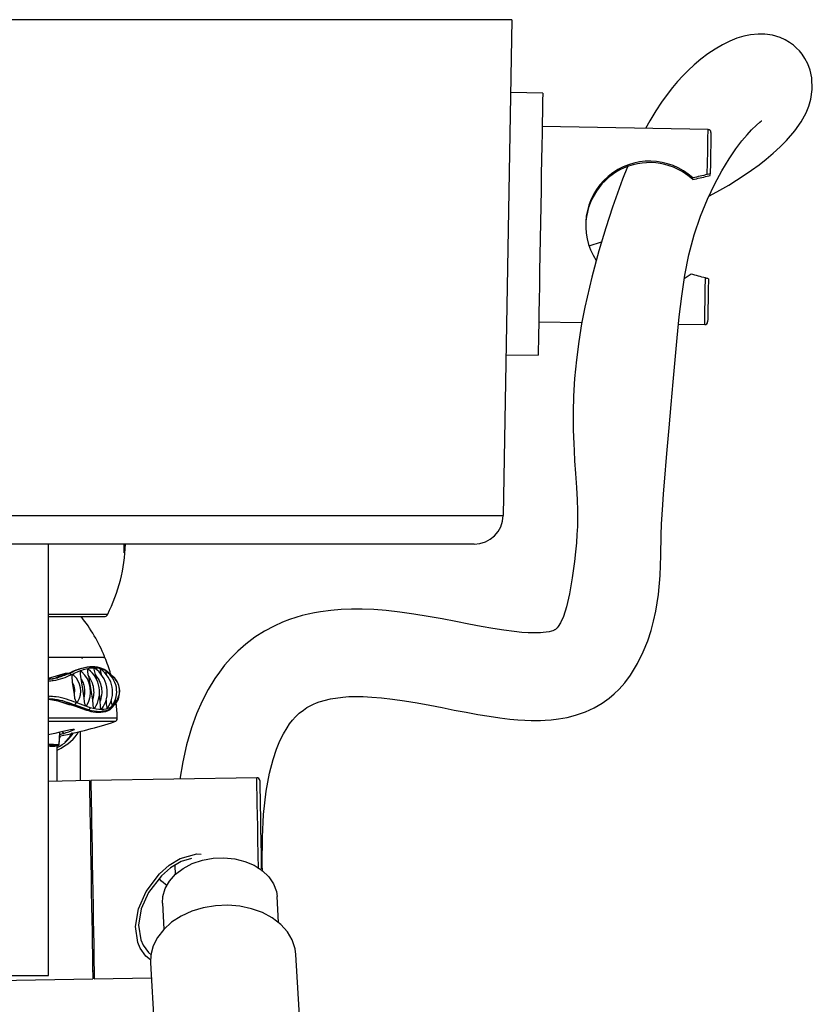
# Model space of a CAD drawing. Header units: millimetres. Extents: x 257.272 to 257.544, y 332.649 to 332.966.
import ezdxf

# ---------------------------------------------------------------- set-up
doc = ezdxf.new("R2010")
doc.units = ezdxf.units.MM
doc.layers.add('SANINDUSA', color=3, linetype='Continuous')

msp = doc.modelspace()

# ---------------------------------------------------------------- linework, layer by layer
at = {"layer": 'SANINDUSA', "linetype": 'Continuous'}
for p, q in [((257.4923384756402, 332.9662225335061), (257.2991965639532, 332.9662225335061)), ((257.4923384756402, 332.9662225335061), (257.4908532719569, 332.8811352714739)), ((257.4976194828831, 332.9536284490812), (257.4921203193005, 332.9537244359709)), ((257.5260147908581, 332.9473819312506), (257.4975191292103, 332.9478793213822)), ((257.5233901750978, 332.9387852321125), (257.523395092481, 332.939066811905)), ((257.5263771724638, 332.939493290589), (257.5263817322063, 332.9397546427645)), ((257.505618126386, 332.927404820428), (257.5077252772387, 332.9281179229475)), ((257.5231071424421, 332.9225700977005), (257.5219298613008, 332.9217486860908)), ((257.4969344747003, 332.9143844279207), (257.504341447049, 332.9142551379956)), ((257.5209405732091, 332.9139653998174), (257.5254301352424, 332.9138870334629)), ((257.4913349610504, 332.9087312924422), (257.4968341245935, 332.9086353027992)), ((257.3006817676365, 332.8811352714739), (257.4908532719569, 332.8811352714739)), ((257.4858540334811, 332.8762225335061), (257.3056810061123, 332.8762225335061)), ((257.4127675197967, 332.8022225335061), (257.4127675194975, 332.8762225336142)), ((257.4257675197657, 332.8747225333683), (257.4257675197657, 332.8762225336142)), ((257.4127675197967, 332.8641793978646), (257.4229249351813, 332.8641793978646)), ((257.4127675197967, 332.8637825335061), (257.4222815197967, 332.8637825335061)), ((257.4202200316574, 332.8552110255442), (257.4202156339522, 332.8552110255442)), ((257.4203261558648, 332.8551922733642), (257.4202216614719, 332.8551922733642)), ((257.416056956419, 332.8540325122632), (257.4156001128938, 332.8540486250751)), ((257.4163696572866, 332.854030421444), (257.4161162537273, 332.854030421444)), ((257.4183279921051, 332.8531431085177), (257.418825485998, 332.8498530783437)), ((257.4196335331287, 332.8535662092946), (257.4203017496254, 332.8494205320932)), ((257.4207858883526, 332.8538267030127), (257.4209536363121, 332.8531591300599)), ((257.4168571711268, 332.8525614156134), (257.4171551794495, 332.8504284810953)), ((257.4127675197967, 332.8500995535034), (257.4129395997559, 332.8500995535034)), ((257.4214379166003, 332.8506726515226), (257.4215798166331, 332.8491491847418)), ((257.4170705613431, 332.8486739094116), (257.4162892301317, 332.8486284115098)), ((257.4170742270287, 332.8486741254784), (257.4171787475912, 332.8486741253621)), ((257.4191712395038, 332.8477841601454), (257.4196110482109, 332.8477896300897)), ((257.4219145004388, 332.8476440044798), (257.4230035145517, 332.84765570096)), ((257.4239569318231, 332.8485404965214), (257.4242523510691, 332.8491671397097)), ((257.4215833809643, 332.8463446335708), (257.4127675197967, 332.8463446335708)), ((257.42456408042, 332.8463446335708), (257.4215833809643, 332.8463446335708)), ((257.4213015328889, 332.8457639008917), (257.4127675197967, 332.8457639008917)), ((257.4241469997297, 332.8457639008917), (257.4213015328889, 332.8457639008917)), ((257.4145744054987, 332.8418596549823), (257.4147177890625, 332.8439382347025)), ((257.4146081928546, 332.8418594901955), (257.4147063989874, 332.8432804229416)), ((257.4182675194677, 332.8356137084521), (257.4182675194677, 332.8440932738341)), ((257.413797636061, 332.8415363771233), (257.4142818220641, 332.8416553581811)), ((257.4142675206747, 332.8355446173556), (257.4142675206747, 332.8416441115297)), ((257.4142818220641, 332.8416553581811), (257.4144038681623, 332.8416836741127)), ((257.4146081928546, 332.8418594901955), (257.4145752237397, 332.8418715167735)), ((257.4485329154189, 332.8361364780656), (257.4200371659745, 332.8356442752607)), ((257.4197872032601, 332.8356399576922), (257.4127675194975, 332.8355187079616)), ((257.4200609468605, 332.8342674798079), (257.4198109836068, 332.8342631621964)), ((257.4344485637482, 332.8211073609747), (257.4345070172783, 332.8194959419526)), ((257.4522816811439, 332.8112828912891), (257.4520227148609, 332.8157364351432)), ((257.4323118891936, 332.8145902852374), (257.432570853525, 332.8101367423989)), ((257.4596001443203, 332.7306942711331), (257.4552311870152, 332.8058291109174)), ((257.4302733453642, 332.8043778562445), (257.4346355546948, 332.7293590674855)), ((257.3787675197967, 332.8022225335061), (257.4127675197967, 332.8022225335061)), ((257.420350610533, 332.8030218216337), (257.4206005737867, 332.8030261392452)), ((257.3788805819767, 332.8009283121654), (257.4203743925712, 332.8016450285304)), ((257.4206243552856, 332.8016493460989), (257.4304221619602, 332.8018185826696))]:
    msp.add_line(p, q, dxfattribs=at)
at = {"layer": 'SANINDUSA', "linetype": 'Continuous', "flags": 128}
for points in [[(257.5261461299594, 332.9359322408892), (257.5262453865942, 332.9359832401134), (257.5280149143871, 332.9369567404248), (257.5295463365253, 332.9378477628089), (257.5308886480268, 332.9386711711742), (257.5322179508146, 332.9395314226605), (257.533488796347, 332.940402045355), (257.5347537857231, 332.9413234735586), (257.5359995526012, 332.9422946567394), (257.5372125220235, 332.9433144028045), (257.538377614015, 332.9443810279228), (257.539461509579, 332.9454749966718), (257.5408845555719, 332.9471318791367), (257.5419955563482, 332.9487177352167), (257.5428306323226, 332.9502460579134), (257.5432924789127, 332.9513596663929), (257.5436607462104, 332.9526041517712), (257.5439080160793, 332.9542586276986), (257.5438302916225, 332.9562573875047), (257.5435404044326, 332.9575601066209), (257.5431258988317, 332.9586629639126), (257.5426497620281, 332.9595658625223), (257.5421582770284, 332.960291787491), (257.541685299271, 332.9608655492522), (257.5412161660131, 332.9613476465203), (257.5406597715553, 332.961832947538), (257.5400050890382, 332.9623076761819), (257.5392519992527, 332.9627486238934), (257.5383788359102, 332.9631430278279), (257.5370438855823, 332.9635458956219), (257.5357515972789, 332.9637381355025), (257.5345872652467, 332.9637626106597), (257.5333115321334, 332.9636384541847), (257.5321444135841, 332.963396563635), (257.5309521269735, 332.9630328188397), (257.5297392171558, 332.962548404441), (257.5284833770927, 332.9619310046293), (257.5272113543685, 332.9611898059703), (257.5259550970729, 332.9603454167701), (257.5247638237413, 332.9594402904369), (257.5236466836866, 332.9584953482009), (257.5226094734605, 332.9575299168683), (257.5216555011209, 332.9565618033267), (257.5207816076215, 332.9556023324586), (257.5199015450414, 332.954559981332), (257.5189839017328, 332.953384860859), (257.5180300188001, 332.9520596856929), (257.5170409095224, 332.9505642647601), (257.5160173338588, 332.9488750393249), (257.5152943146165, 332.9475690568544)], [(257.4976194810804, 332.9536284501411), (257.4976189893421, 332.9536003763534), (257.4976134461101, 332.9532823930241), (257.4976017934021, 332.9526150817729), (257.4975842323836, 332.9516089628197), (257.4975610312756, 332.9502799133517), (257.4975325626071, 332.948648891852), (257.497499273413, 332.9467416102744), (257.4974616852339, 332.9445881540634), (257.4974203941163, 332.9422224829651), (257.4973760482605, 332.9396819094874), (257.4973293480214, 332.937006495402), (257.4972810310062, 332.9342384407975), (257.4972318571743, 332.9314213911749), (257.4971826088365, 332.9285997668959), (257.4971340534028, 332.9258180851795), (257.4970869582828, 332.923120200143), (257.4970420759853, 332.9205486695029), (257.4970000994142, 332.9181440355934), (257.4969616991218, 332.9159442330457), (257.4969274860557, 332.9139839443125), (257.4968979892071, 332.9122940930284), (257.4968736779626, 332.9109013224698), (257.4968549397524, 332.9098276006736), (257.4968420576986, 332.909089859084), (257.4968352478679, 332.9086997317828), (257.4968341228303, 332.9086353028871)], [(257.4494884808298, 332.8200347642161), (257.4494427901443, 332.8212553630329), (257.4494821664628, 332.8259454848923), (257.4497019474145, 332.8298249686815), (257.4501576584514, 332.8338125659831), (257.450725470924, 332.8368982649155), (257.4513323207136, 332.8392556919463), (257.4519192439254, 332.8410236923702), (257.4525069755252, 332.842461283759), (257.4531121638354, 332.8436876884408), (257.4537235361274, 332.84472445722), (257.4541656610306, 332.8453705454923), (257.4546526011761, 332.8459967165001), (257.4552013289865, 332.8466097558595), (257.45581990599, 332.8472002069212), (257.4565205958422, 332.8477606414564), (257.4571243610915, 332.8481661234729), (257.4577100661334, 332.8485017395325), (257.4582626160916, 332.848773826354), (257.458773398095, 332.8489920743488), (257.4592339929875, 332.8491647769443), (257.4612035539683, 332.8496962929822), (257.4633062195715, 332.8499882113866), (257.4643386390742, 332.8500548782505), (257.4654584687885, 332.8500818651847), (257.4667661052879, 332.850063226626), (257.4682677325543, 332.8499863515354), (257.4699600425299, 332.8498411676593), (257.4718360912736, 332.8496212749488), (257.4738914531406, 332.8493242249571), (257.4760618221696, 332.8489625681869), (257.4782169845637, 332.8485698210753), (257.4803437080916, 332.8481634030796), (257.4824335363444, 332.8477586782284), (257.4844786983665, 332.8473695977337), (257.4864721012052, 332.847008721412), (257.4884072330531, 332.8466872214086), (257.4902779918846, 332.846414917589), (257.4920022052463, 332.8462086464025), (257.4933557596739, 332.8460849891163), (257.4945717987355, 332.8460084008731), (257.495661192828, 332.8459714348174), (257.4966336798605, 332.8459664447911), (257.4972151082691, 332.845977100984), (257.4980270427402, 332.8460103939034), (257.4990681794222, 332.8460871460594), (257.5003362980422, 332.8462378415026), (257.5018057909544, 332.8465012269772), (257.5032250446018, 332.8468591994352), (257.504961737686, 332.8474591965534), (257.5064698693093, 332.8481513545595), (257.5077996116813, 332.8489210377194), (257.5090180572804, 332.8497863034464), (257.5098937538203, 332.8505218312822), (257.5107444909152, 332.8513436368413), (257.5116907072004, 332.8524052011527), (257.5127040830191, 332.8537534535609), (257.513912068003, 332.8557327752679), (257.5148890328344, 332.8577371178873), (257.5156420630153, 332.8596359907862), (257.5162182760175, 332.8613984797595), (257.5166597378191, 332.8630262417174), (257.5170373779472, 332.864728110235), (257.5174946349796, 332.8675600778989), (257.5177945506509, 332.8708216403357), (257.5179183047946, 332.8742873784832), (257.517980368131, 332.8777597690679), (257.5180374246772, 332.8796700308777), (257.5181107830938, 332.8812815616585), (257.5182141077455, 332.8829695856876), (257.5183524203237, 332.8848338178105), (257.518517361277, 332.8868421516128), (257.5189491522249, 332.8917775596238), (257.5193447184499, 332.8962013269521), (257.5196972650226, 332.90019801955), (257.5200308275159, 332.9040531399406), (257.520363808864, 332.9078644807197), (257.5207039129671, 332.9116015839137), (257.5210686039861, 332.9152441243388), (257.5214865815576, 332.9187843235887), (257.5220204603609, 332.9223546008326), (257.5227176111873, 332.9258526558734), (257.5236386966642, 332.9293045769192), (257.5247116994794, 332.9324850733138), (257.5259163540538, 332.9354482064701), (257.5271504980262, 332.9380479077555), (257.5283697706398, 332.9403002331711), (257.5296187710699, 332.9423485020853), (257.5307740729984, 332.9440433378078), (257.5318086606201, 332.9454116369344), (257.5327041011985, 332.9464836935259), (257.5334599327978, 332.9473022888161), (257.5343375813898, 332.9481427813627), (257.5349070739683, 332.9486227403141), (257.5351596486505, 332.9488440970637), (257.5351121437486, 332.9488632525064)], [(257.5258797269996, 332.9396438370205), (257.5259160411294, 332.9417248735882), (257.5259476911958, 332.9435373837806), (257.525973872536, 332.9450374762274), (257.5259939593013, 332.9461888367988), (257.5260074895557, 332.9469635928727), (257.5260141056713, 332.9473429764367), (257.5260147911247, 332.9473819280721)], [(257.5265059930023, 332.9468732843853), (257.5265053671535, 332.9468378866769), (257.5264993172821, 332.9464909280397), (257.5264869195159, 332.9457812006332), (257.5264684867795, 332.9447249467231), (257.5264444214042, 332.9433463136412), (257.5264152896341, 332.9416768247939), (257.5263817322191, 332.9397546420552)], [(257.5121969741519, 332.9409699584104), (257.5113116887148, 332.9388368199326), (257.5095977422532, 332.9340672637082), (257.5084472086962, 332.9305179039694), (257.5072539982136, 332.926551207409), (257.5060240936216, 332.9220105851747), (257.5048520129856, 332.9169140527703), (257.5042986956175, 332.9140324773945), (257.5038098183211, 332.9110137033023), (257.5034031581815, 332.9078669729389), (257.5030974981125, 332.9046241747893), (257.5029192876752, 332.9016059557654), (257.5028479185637, 332.8989302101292), (257.502843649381, 332.8973282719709), (257.5028636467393, 332.8958847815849), (257.5028995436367, 332.8945992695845), (257.5029439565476, 332.8934707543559), (257.5030052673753, 332.892217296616), (257.5031048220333, 332.8905079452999), (257.5032468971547, 332.8883528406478), (257.5034097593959, 332.8859206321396), (257.5035289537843, 332.8838060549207), (257.5035889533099, 332.8820080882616), (257.5035960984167, 332.8805328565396), (257.5035664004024, 332.8792412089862), (257.503499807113, 332.8778855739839), (257.5033939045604, 332.8764458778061), (257.5032480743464, 332.8749016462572), (257.5030611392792, 332.8732233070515), (257.5026924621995, 332.8704476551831), (257.5022209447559, 332.8677067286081), (257.5016991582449, 332.865465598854), (257.5011623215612, 332.8638025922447), (257.5006762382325, 332.8627175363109), (257.500295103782, 332.8620933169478), (257.5000895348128, 332.8618345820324), (257.4999313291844, 332.861672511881), (257.49981398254, 332.8615758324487), (257.4997262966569, 332.8615199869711), (257.4996648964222, 332.8614901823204), (257.4995869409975, 332.8614539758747), (257.4993801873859, 332.8613700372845), (257.4991015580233, 332.8612809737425), (257.4986987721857, 332.8611832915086), (257.4981975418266, 332.8610968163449), (257.4977051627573, 332.8610393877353), (257.4972527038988, 332.8610052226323), (257.4968684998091, 332.8609877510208), (257.4965596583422, 332.8609803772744), (257.4962930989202, 332.860978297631), (257.4959910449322, 332.8609802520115), (257.4951180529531, 332.8610079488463), (257.494021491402, 332.8610805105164), (257.4926944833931, 332.8612119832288), (257.4909656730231, 332.861438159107), (257.4890694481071, 332.861738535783), (257.4870546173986, 332.8620972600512), (257.484924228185, 332.86250167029), (257.4826826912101, 332.8629369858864), (257.4803786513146, 332.8633780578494), (257.4779799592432, 332.8638138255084), (257.475495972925, 332.8642229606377), (257.473067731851, 332.8645650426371), (257.4707493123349, 332.8648229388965), (257.4685958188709, 332.8649892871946), (257.4666017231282, 332.8650696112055), (257.4647618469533, 332.8650722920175), (257.4630309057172, 332.8650050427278), (257.4612630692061, 332.8648589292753), (257.4594440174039, 332.8646177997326), (257.4584096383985, 332.8644355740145), (257.4573627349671, 332.8642150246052), (257.4563047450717, 332.8639526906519), (257.4552373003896, 332.8636449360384), (257.4541601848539, 332.8632872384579), (257.452936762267, 332.8628187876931), (257.4514909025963, 332.862171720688), (257.4498379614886, 332.8612929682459), (257.4482017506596, 332.8602556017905), (257.4466408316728, 332.8590841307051), (257.4452576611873, 332.8578703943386), (257.4440457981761, 332.8566454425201), (257.4429962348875, 332.855439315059), (257.4420981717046, 332.8542801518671), (257.4413244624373, 332.8531703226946), (257.4401821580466, 332.8513016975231), (257.4391330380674, 332.8492755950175), (257.4381804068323, 332.8470850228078), (257.4373126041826, 332.8446767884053), (257.436469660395, 332.8417647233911), (257.4358131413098, 332.8388546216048), (257.4353167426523, 332.8359081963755)], [(257.5254301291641, 332.9138870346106), (257.5254312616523, 332.9139511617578), (257.5254387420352, 332.9143802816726), (257.5254531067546, 332.9152029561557), (257.5254739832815, 332.9163992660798), (257.5255008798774, 332.9179402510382), (257.5255331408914, 332.9197885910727), (257.525569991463, 332.9218995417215)], [(257.52606760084, 332.921758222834), (257.5260335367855, 332.9198068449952), (257.5260037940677, 332.9181028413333), (257.5259790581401, 332.9166851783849), (257.5259598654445, 332.9155862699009), (257.525946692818, 332.9148312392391), (257.5259398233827, 332.9144373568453), (257.5259387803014, 332.9143782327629)], [(257.4184434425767, 332.854339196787), (257.4183473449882, 332.854377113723), (257.4182766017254, 332.854365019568), (257.4182282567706, 332.8543194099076), (257.4181854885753, 332.854204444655), (257.418175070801, 332.8539638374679), (257.4182554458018, 332.853447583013), (257.4183279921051, 332.8531431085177)], [(257.4196547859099, 332.8547122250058), (257.4195666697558, 332.8547544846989), (257.4195036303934, 332.8547458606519), (257.4194645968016, 332.8547039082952), (257.4194355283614, 332.8545964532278), (257.4194425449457, 332.8543688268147), (257.4195439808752, 332.8538814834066), (257.4196335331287, 332.8535662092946)], [(257.4207253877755, 332.8548937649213), (257.4206634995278, 332.8549265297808), (257.4206080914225, 332.8549194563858), (257.4205765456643, 332.8548776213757), (257.4205597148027, 332.8547713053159), (257.4205829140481, 332.854550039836), (257.4207001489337, 332.8540934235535), (257.4207858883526, 332.8538267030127)], [(257.4217554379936, 332.8547261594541), (257.4217099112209, 332.8547544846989), (257.4216671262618, 332.8547458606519), (257.4216460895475, 332.8547039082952), (257.4216415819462, 332.8545964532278), (257.4216789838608, 332.8543688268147), (257.4218148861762, 332.8538814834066), (257.4218249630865, 332.8538501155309)], [(257.4226764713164, 332.8543565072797), (257.4226468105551, 332.854377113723), (257.4226161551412, 332.854365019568), (257.4226040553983, 332.8543194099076), (257.4226106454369, 332.854204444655), (257.422660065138, 332.8539638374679), (257.4226942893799, 332.8538429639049)], [(257.4156001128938, 332.8540486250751), (257.4131114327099, 332.8532716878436), (257.4127675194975, 332.8532220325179)], [(257.4171995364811, 332.8536415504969), (257.4171098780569, 332.8537101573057), (257.4169987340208, 332.8537452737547), (257.4169139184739, 332.8537271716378), (257.4168506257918, 332.853671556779), (257.4167909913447, 332.8535401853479), (257.4167630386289, 332.8532831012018), (257.4168206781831, 332.8527537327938), (257.4168571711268, 332.8525614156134), (257.4168571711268, 332.8525614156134)], [(257.4127675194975, 332.8495953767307), (257.414188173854, 332.8494023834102), (257.4170797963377, 332.8485404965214)], [(257.4162892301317, 332.8486284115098), (257.4144206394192, 332.8492696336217), (257.4127675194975, 332.849581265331)], [(257.4171551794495, 332.8504284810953), (257.4172421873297, 332.8497731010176), (257.4173171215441, 332.8495121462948), (257.4174351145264, 332.8492866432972), (257.4175256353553, 332.8491978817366), (257.4176302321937, 332.8491604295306), (257.4177213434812, 332.8491801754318), (257.4177998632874, 332.8492406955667)], [(257.418825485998, 332.8498530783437), (257.4188918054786, 332.8491575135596), (257.4189537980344, 332.8488713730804), (257.4190574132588, 332.8486212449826), (257.4191284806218, 332.8485357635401), (257.4192134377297, 332.8484959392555), (257.4192901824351, 332.8485106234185), (257.4193563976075, 332.8485625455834)], [(257.4203017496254, 332.8494205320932), (257.4203519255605, 332.8487095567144), (257.420397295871, 332.8484548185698), (257.4204719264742, 332.8482297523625), (257.4205317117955, 332.8481367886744), (257.4206062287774, 332.8480897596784), (257.4206749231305, 332.848100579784), (257.4207339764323, 332.8481490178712)], [(257.4226483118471, 332.8494205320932), (257.4226867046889, 332.8487095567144), (257.422717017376, 332.8484548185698), (257.4227668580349, 332.8482297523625), (257.422807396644, 332.8481367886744), (257.4228587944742, 332.8480897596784), (257.4229069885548, 332.848100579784), (257.4229481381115, 332.8481480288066)], [(257.4235293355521, 332.8494012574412), (257.4235467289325, 332.8491575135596), (257.4235784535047, 332.8488713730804), (257.423627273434, 332.8486212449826), (257.423660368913, 332.8485357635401), (257.4237002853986, 332.8484959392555), (257.4237368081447, 332.8485106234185), (257.4237521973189, 332.8485357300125)], [(257.4242146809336, 332.8494850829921), (257.4242523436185, 332.8492866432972), (257.4242816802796, 332.8491978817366), (257.4243136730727, 332.8491604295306), (257.4243370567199, 332.8491778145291)], [(257.4215798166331, 332.8491491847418), (257.4216167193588, 332.848465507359), (257.4216521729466, 332.8482355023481), (257.4217103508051, 332.8480348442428), (257.4217621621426, 332.8479448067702), (257.4218270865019, 332.8479034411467), (257.421886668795, 332.8479192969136), (257.4219352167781, 332.8479685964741)], [(257.4171394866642, 332.8443901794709), (257.4171996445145, 332.8444229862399), (257.4172083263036, 332.8444410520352), (257.4171744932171, 332.8444477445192), (257.4171040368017, 332.844442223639), (257.4169722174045, 332.8444217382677), (257.4165697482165, 332.8443415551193), (257.4147234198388, 332.8439394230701), (257.4138504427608, 332.8437552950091)], [(257.4138504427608, 332.8437552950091), (257.4129959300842, 332.8435613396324), (257.4127675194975, 332.843499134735)], [(257.4146921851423, 332.8435670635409), (257.4152129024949, 332.8437040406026), (257.4153825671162, 332.8437552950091)], [(257.4167313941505, 332.843814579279), (257.4163083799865, 332.843025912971), (257.4155824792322, 332.8422463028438)], [(257.4137831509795, 332.8415339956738), (257.4138331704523, 332.8415369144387), (257.4138341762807, 332.8415378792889)], [(257.4145744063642, 332.8418596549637), (257.4145715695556, 332.8418570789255), (257.4144446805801, 332.8418497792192)], [(257.448802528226, 332.8205273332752), (257.4487594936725, 332.823018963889), (257.4487179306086, 332.8254251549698), (257.4486787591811, 332.827692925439), (257.4486428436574, 332.8297723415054), (257.4486109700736, 332.831617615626), (257.4485838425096, 332.8331881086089), (257.4485620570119, 332.8344492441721), (257.4485460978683, 332.8353732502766), (257.4485363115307, 332.8359397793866), (257.4485329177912, 332.8361363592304), (257.4485329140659, 332.8361364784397)], [(257.4197872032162, 332.8356399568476), (257.4197882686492, 332.8355782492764), (257.4197950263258, 332.8351870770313), (257.4198078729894, 332.8344432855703), (257.4198265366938, 332.8333627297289)], [(257.4200371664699, 332.835644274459), (257.4200382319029, 332.8355825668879), (257.4200449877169, 332.8351913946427), (257.4200578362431, 332.8344476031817), (257.4200764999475, 332.8333670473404)], [(257.4490414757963, 332.8356451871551), (257.4490414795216, 332.8356450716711), (257.4490447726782, 332.8354542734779), (257.4490542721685, 332.8349044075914), (257.4490697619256, 332.8340075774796), (257.4490909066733, 332.8327835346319), (257.4491172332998, 332.8312592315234), (257.4491481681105, 332.8294682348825), (257.4491830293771, 332.8274499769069), (257.4492210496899, 332.8252489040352), (257.4492613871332, 332.8229134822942), (257.4493031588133, 332.8204951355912)], [(257.4198265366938, 332.8333627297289), (257.4198506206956, 332.8319684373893), (257.4198796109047, 332.8302901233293), (257.4199128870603, 332.8283635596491), (257.4199497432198, 332.8262298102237), (257.4199893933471, 332.823934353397), (257.4200309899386, 332.821526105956), (257.4200736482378, 332.8190563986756), (257.4201164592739, 332.8165778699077), (257.4201585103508, 332.8141433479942), (257.4201989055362, 332.811804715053), (257.4202367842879, 332.8096118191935), (257.4202713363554, 332.8076113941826), (257.4203018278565, 332.805846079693), (257.420327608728, 332.8043534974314), (257.4203481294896, 332.803165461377), (257.4203629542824, 332.8023072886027), (257.4203717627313, 332.8017972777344), (257.4203743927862, 332.8016450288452)], [(257.4200764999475, 332.8333670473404), (257.4201005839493, 332.8319727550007), (257.4201295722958, 332.8302944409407), (257.420162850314, 332.8283678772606), (257.4201997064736, 332.8262341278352), (257.4202393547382, 332.8239386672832), (257.4202809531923, 332.8215304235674), (257.4203236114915, 332.819060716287), (257.4203664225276, 332.8165821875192), (257.4204084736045, 332.8141476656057), (257.4204488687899, 332.8118090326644), (257.420486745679, 332.8096161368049), (257.4205212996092, 332.807615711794), (257.4205517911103, 332.8058503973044), (257.4205775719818, 332.8043578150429), (257.4205980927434, 332.8031697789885), (257.4206129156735, 332.8023116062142), (257.420621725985, 332.8018015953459), (257.42062435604, 332.8016493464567)], [(257.4302849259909, 332.8048630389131), (257.4295031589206, 332.8055280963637), (257.4285321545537, 332.806911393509), (257.4281263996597, 332.8078660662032), (257.4277265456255, 332.8105975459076), (257.4282238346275, 332.8136290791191), (257.4295353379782, 332.8166366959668), (257.431821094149, 332.819668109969), (257.4334803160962, 332.8211216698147), (257.4353639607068, 332.8222557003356), (257.4382360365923, 332.8230864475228), (257.4389675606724, 332.8230348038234)], [(257.4373308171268, 332.8222629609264), (257.4355317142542, 332.8217494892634), (257.4337323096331, 332.8206827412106), (257.432142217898, 332.8193130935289), (257.4299548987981, 332.8164682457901), (257.4286993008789, 332.8136559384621), (257.4282223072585, 332.8108330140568), (257.4286033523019, 332.8083026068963), (257.4289909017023, 332.8074222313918), (257.4299218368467, 332.8061487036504), (257.4304759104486, 332.8056991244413)], [(257.4323118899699, 332.8145902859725), (257.4323747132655, 332.8157710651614), (257.4327764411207, 332.8171255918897), (257.433517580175, 332.8184091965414), (257.4345713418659, 332.8195754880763), (257.4358996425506, 332.8205823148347), (257.437454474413, 332.821393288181), (257.4391796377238, 332.8219790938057), (257.4410127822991, 332.8223185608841), (257.4428876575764, 332.8223994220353), (257.4447364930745, 332.8222187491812), (257.4464924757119, 332.821783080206), (257.4480921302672, 332.8211081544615), (257.4494776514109, 332.820218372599), (257.4505989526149, 332.8191458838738), (257.4514155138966, 332.8179294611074), (257.4518978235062, 332.8166130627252), (257.4520227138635, 332.8157364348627)], [(257.4331434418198, 332.8175998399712), (257.4321581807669, 332.81838883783), (257.4317820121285, 332.8188446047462)], [(257.455231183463, 332.8058291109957), (257.4551032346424, 332.8068002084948), (257.4546112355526, 332.8082985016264), (257.453778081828, 332.8097048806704), (257.4526277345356, 332.810978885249), (257.4511932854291, 332.8120838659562), (257.4495160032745, 332.8129880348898), (257.4476441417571, 332.8136653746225), (257.4456315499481, 332.8140964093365), (257.4435361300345, 332.8142687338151), (257.4414181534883, 332.814177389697), (257.4393385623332, 332.8138250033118), (257.4373571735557, 332.813221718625), (257.4355309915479, 332.8123848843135), (257.4339125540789, 332.8113385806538), (257.4325484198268, 332.810112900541), (257.4314778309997, 332.8087431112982), (257.4307315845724, 332.807268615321), (257.4303311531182, 332.8057318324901), (257.4302733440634, 332.8043778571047)]]:
    msp.add_lwpolyline(points, dxfattribs=at)
at = {"layer": 'SANINDUSA', "linetype": 'Continuous'}
for centre, radius, start, end in [((257.5260060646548, 332.946882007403), 0.000500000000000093, 358.9999999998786, 88.99999999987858), ((257.5159780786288, 332.9309700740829), 0.01098040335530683, 47.50876919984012, 213.4171672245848), ((257.5159596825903, 332.9307409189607), 0.01095094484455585, 47.27149248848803, 179.5145377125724), ((257.5236756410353, 332.9493671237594), 0.01023674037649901, 282.406292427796, 285.3019237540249), ((257.5288106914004, 332.9275575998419), 0.01243654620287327, 101.2627270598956, 103.6313267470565), ((257.5230242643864, 332.9119888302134), 0.01023244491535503, 72.6972761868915, 75.59409455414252), ((257.5254388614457, 332.9143869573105), 0.0004999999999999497, 268.9999999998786, 358.9999999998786), ((257.4858540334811, 332.8812225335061), 0.005, 270, 358.9999999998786), ((257.3971883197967, 332.8771048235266), 0.02880000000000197, 333.3333126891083, 358.2444651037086), ((257.3957675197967, 332.8459522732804), 0.02880000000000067, 22.3803415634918, 38.31716709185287), ((257.4222815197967, 332.8645025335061), 0.0007200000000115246, 270, 333.3333126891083), ((257.4222872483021, 332.8568722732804), 0.0001199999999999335, 270, 22.38034155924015), ((257.3957675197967, 332.8459522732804), 0.02880000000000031, 16.09737407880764, 22.04692461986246), ((257.4153787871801, 332.8508865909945), 0.004617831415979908, 329.1601102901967, 48.75132792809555), ((257.4165843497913, 332.8508316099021), 0.004946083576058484, 326.3810077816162, 52.43751195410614), ((257.4179323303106, 332.8508369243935), 0.004925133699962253, 323.3216662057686, 56.32855951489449), ((257.419024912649, 332.8508355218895), 0.004755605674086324, 324.4552567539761, 55.78869819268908), ((257.4202679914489, 332.8509022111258), 0.004214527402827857, 324.8196860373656, 55.90474159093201), ((257.4146753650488, 332.8510413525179), 0.003619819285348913, 329.6114288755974, 47.46173373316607), ((257.4232346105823, 332.8537218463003), 0.000308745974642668, 17.15148975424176, 88.09392360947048), ((257.4217854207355, 332.8510599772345), 0.003172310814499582, 322.7672936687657, 58.270849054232), ((257.4219790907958, 332.8511131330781), 0.003010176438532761, 339.7592880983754, 53.68711282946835), ((257.4242393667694, 332.8649821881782), 0.01793289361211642, 246.4691778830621, 255.0574125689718), ((257.4170859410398, 332.8490752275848), 0.000411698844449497, 283.0277633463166, 352.4858907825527), ((257.4195703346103, 332.8481504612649), 0.0003631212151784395, 276.4377575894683, 356.1072501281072), ((257.4213094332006, 332.8524598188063), 0.005094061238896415, 250.575764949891, 289.424235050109), ((257.4229876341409, 332.8481179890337), 0.0003285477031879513, 271.9408099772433, 1.363915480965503), ((257.4221794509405, 332.849499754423), 0.002019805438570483, 294.0787312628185, 331.6454749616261), ((257.3957675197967, 332.8458995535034), 0.02879999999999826, 0.8854939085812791, 6.006415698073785), ((257.4239641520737, 332.8463353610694), 0.0006000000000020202, 287.742888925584, 0.8854939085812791), ((257.3957675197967, 332.9344592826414), 0.09312500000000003, 281.8107256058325, 287.742888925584), ((257.4105908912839, 332.8599509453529), 0.01688961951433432, 286.4814781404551, 292.5920407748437), ((257.4115502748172, 332.8471680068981), 0.006422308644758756, 295.0301345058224, 329.1704119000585), ((257.3962726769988, 332.8507683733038), 0.02000000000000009, 337.0091761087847, 338.0913727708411), ((257.4124134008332, 332.8420533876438), 0.003422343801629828, 29.82106250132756, 36.00301841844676), ((257.4151302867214, 332.8684112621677), 0.02657032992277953, 264.8982324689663, 268.5214071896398), ((257.4137616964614, 332.8482552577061), 0.006718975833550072, 261.8218344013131, 270.3064809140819), ((257.4142503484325, 332.8418565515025), 0.0001944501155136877, 286.2778062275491, 358.0041063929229), ((257.4143741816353, 332.8418706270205), 0.0001993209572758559, 273.9019009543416, 355.7606002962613), ((257.4144068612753, 332.8418725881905), 0.0002015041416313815, 274.0205520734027, 356.1857485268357), ((257.4485415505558, 332.8356365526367), 0.0004999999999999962, 0.989562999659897, 90.9895629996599)]:
    msp.add_arc(centre, radius, start, end, dxfattribs=at)
for centre, major_axis, ratio, start_param, end_param in [((257.4905376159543, 332.9312486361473), (0.06670562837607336, 0.01558750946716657), 0.002290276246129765, 5.226814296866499, 5.270159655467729), ((257.4905376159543, 332.9312486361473), (0.06670562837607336, 0.01558750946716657), 0.002290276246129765, 1.01187062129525, 1.055215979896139), ((257.4905376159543, 332.9312486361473), (0.06612099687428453, -0.01790600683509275), 0.002290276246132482, 1.013025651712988, 1.056371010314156), ((257.3957675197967, 332.8454225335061), (0.02249999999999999, -7.105427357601e-17), 0.3555555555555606, 5.677693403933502, 6.105106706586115)]:
    msp.add_ellipse(centre, major_axis=major_axis, ratio=ratio, start_param=start_param, end_param=end_param, dxfattribs=at)
for points, knots in [([(257.4222871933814, 332.8567522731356), (257.4221915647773, 332.8567522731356), (257.4220003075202, 332.8567522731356), (257.420441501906, 332.8567522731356), (257.4179705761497, 332.8567522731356), (257.4153572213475, 332.8567522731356), (257.4133782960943, 332.8567522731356), (257.4127675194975, 332.8567522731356)], [0, 0, 0, 0, 0.2248996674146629, 0.4497994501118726, 0.6746993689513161, 0.8995990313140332, 1, 1, 1, 1]), ([(257.4184044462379, 332.8567003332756), (257.4185496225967, 332.8567129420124), (257.4187130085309, 332.8567271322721), (257.4186513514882, 332.8567413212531), (257.4186444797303, 332.8567429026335)], [0, 0, 0, 0, 0.888548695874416, 0.9999999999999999, 0.9999999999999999, 0.9999999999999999, 0.9999999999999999]), ([(257.4161162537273, 332.854030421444), (257.4168701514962, 332.8543671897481), (257.4183779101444, 332.8550407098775), (257.4196070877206, 332.855141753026), (257.4202216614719, 332.8551922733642)], [0, 0, 0, 0, 0.5000122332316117, 1, 1, 1, 1]), ([(257.4203261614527, 332.8551922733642), (257.4197223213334, 332.8551422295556), (257.4185146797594, 332.8550421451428), (257.417084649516, 332.8543676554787), (257.4163696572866, 332.854030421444)], [0, 0, 0, 0, 0.5000160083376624, 1, 1, 1, 1]), ([(257.4166658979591, 332.8538128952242), (257.4173786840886, 332.8541476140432), (257.4188049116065, 332.8548173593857), (257.4206538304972, 332.8550762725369), (257.422307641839, 332.8548131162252), (257.4231217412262, 332.8541467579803), (257.4235296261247, 332.8538128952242)], [0, 0, 0, 0, 0.2505827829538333, 0.5013959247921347, 0.7501864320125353, 0.9999999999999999, 0.9999999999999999, 0.9999999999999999, 0.9999999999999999]), ([(257.4200938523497, 332.8551922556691), (257.4201362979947, 332.8552016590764), (257.4202211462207, 332.8552204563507), (257.4202846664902, 332.8552016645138), (257.4203164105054, 332.8551922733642)], [0, 0, 0, 0, 0.5002537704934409, 1, 1, 1, 1]), ([(257.4232448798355, 332.854030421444), (257.4228380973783, 332.8543676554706), (257.4220245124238, 332.8550421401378), (257.4208922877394, 332.8551422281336), (257.4203261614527, 332.8551922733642)], [0, 0, 0, 0, 0.4999876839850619, 1, 1, 1, 1]), ([(257.4127675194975, 332.8530774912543), (257.4128462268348, 332.8530829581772), (257.4141912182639, 332.8531763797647), (257.4151804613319, 332.8536260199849), (257.4161118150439, 332.8540493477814)], [0, 0, 0, 0, 0.05851883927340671, 0.9999999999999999, 0.9999999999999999, 0.9999999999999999, 0.9999999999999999]), ([(257.4127675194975, 332.8527592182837), (257.4130383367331, 332.8527755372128), (257.4146063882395, 332.8528700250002), (257.4157334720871, 332.8533860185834), (257.4166658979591, 332.8538128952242)], [0, 0, 0, 0, 0.1727094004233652, 1, 1, 1, 1]), ([(257.4143499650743, 332.8532907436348), (257.4143466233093, 332.8532892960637), (257.4143192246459, 332.853277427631), (257.4142376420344, 332.8532588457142), (257.4141230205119, 332.8532283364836), (257.4139428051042, 332.8531852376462), (257.4136174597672, 332.853113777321), (257.4132173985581, 332.8530342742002), (257.4128973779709, 332.8529928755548), (257.4127675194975, 332.8529760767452)], [0, 0, 0, 0, 0.01039169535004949, 0.0852000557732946, 0.1439920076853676, 0.249005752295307, 0.4365194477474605, 0.7713499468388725, 1, 1, 1, 1]), ([(257.4163696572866, 332.854030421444), (257.4163963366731, 332.8540265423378), (257.41645336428, 332.8540182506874), (257.4165386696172, 332.8539703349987), (257.4166142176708, 332.8538999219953), (257.4166494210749, 332.8538406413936), (257.4166658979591, 332.8538128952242)], [0, 0, 0, 0, 0.2339014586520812, 0.4999680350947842, 0.7659610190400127, 1, 1, 1, 1]), ([(257.4183279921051, 332.8531431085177), (257.4184600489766, 332.852902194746), (257.4187230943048, 332.8524223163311), (257.4189264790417, 332.8515805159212), (257.4189823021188, 332.8507043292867), (257.4188778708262, 332.8501374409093), (257.418825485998, 332.8498530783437)], [0, 0, 0, 0, 0.2513179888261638, 0.5006026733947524, 0.749492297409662, 0.9999999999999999, 0.9999999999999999, 0.9999999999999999, 0.9999999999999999]), ([(257.4196335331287, 332.8535662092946), (257.4198256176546, 332.8532707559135), (257.420208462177, 332.8526818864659), (257.420497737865, 332.8516113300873), (257.4205607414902, 332.8504909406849), (257.4203882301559, 332.8497779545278), (257.4203017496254, 332.8494205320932)], [0, 0, 0, 0, 0.251181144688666, 0.5006302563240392, 0.7496642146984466, 1, 1, 1, 1]), ([(257.4207858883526, 332.8538267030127), (257.4210334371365, 332.8535037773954), (257.4215268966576, 332.8528600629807), (257.4218928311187, 332.8516382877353), (257.4219511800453, 332.850352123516), (257.4217037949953, 332.8495507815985), (257.4215798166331, 332.8491491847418)], [0, 0, 0, 0, 0.2511820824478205, 0.500702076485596, 0.7497741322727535, 1, 1, 1, 1]), ([(257.4168571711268, 332.8525614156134), (257.416930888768, 332.8524017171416), (257.4170775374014, 332.8520840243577), (257.4171940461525, 332.851542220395), (257.4172313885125, 332.8509807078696), (257.4171806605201, 332.8506131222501), (257.4171551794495, 332.8504284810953)], [0, 0, 0, 0, 0.2516492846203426, 0.5006131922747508, 0.7491540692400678, 1, 1, 1, 1]), ([(257.4174941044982, 332.8490213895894), (257.4164303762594, 332.8494361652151), (257.4150050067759, 332.8499919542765), (257.4132203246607, 332.8500867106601), (257.4127675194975, 332.850110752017)], [0, 0, 0, 0, 0.7462824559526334, 1, 1, 1, 1]), ([(257.4127675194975, 332.8497054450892), (257.4131336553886, 332.8496853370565), (257.4148030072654, 332.8495936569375), (257.4161371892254, 332.849077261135), (257.4171787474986, 332.8486741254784)], [0, 0, 0, 0, 0.2193281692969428, 1, 1, 1, 1]), ([(257.4127675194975, 332.8496923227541), (257.413078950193, 332.8496744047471), (257.4146949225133, 332.8495814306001), (257.4160114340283, 332.8490794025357), (257.4170742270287, 332.8486741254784)], [0, 0, 0, 0, 0.192720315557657, 1, 1, 1, 1]), ([(257.4247763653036, 332.8500636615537), (257.4247965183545, 332.8500486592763), (257.424926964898, 332.8499515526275), (257.4246201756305, 332.8494475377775), (257.4243607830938, 332.8490213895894)], [0, 0, 0, 0, 0.154492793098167, 1, 1, 1, 1]), ([(257.4245371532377, 332.8493637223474), (257.4246994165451, 332.84963906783), (257.4249011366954, 332.8499813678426), (257.4248024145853, 332.8500442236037), (257.4247831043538, 332.8500565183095)], [0, 0, 0, 0, 0.8043981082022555, 1, 1, 1, 1]), ([(257.4196123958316, 332.8477892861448), (257.4202983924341, 332.8476507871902), (257.4216703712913, 332.8473737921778), (257.4225554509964, 332.8476507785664), (257.4229979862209, 332.8477892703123)], [0, 0, 0, 0, 0.5000052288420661, 1, 1, 1, 1]), ([(257.4233160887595, 332.8481258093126), (257.422856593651, 332.8479841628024), (257.4219376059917, 332.8477008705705), (257.4206009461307, 332.8479841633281), (257.4199326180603, 332.8481258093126)], [0, 0, 0, 0, 0.500001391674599, 1, 1, 1, 1]), ([(257.4240539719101, 332.8486741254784), (257.4240925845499, 332.8486807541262), (257.4241546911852, 332.8486914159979), (257.42422959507, 332.8487354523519), (257.4242832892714, 332.8487835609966), (257.4243241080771, 332.8488425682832), (257.4243577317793, 332.8489215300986), (257.424359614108, 332.848983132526), (257.4243607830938, 332.8490213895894)], [0, 0, 0, 0, 0.2221431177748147, 0.3573068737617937, 0.5003452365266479, 0.6433899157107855, 0.7785338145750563, 1, 1, 1, 1]), ([(257.4143048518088, 332.8416698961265), (257.4142259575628, 332.8416711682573), (257.4140681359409, 332.8416737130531), (257.4136742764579, 332.8416933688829), (257.4132449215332, 332.8417213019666), (257.4129167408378, 332.8417458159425), (257.4127860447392, 332.8417584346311), (257.4127675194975, 332.8417602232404)], [0, 0, 0, 0, 0.2398621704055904, 0.4798250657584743, 0.7199555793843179, 0.9603056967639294, 1, 1, 1, 1]), ([(257.4144202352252, 332.8416745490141), (257.4144342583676, 332.8416748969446), (257.4144646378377, 332.8416756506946), (257.4144438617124, 332.8416800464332), (257.4144326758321, 332.8416824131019)], [0, 0, 0, 0, 0.4615993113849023, 1, 1, 1, 1])]:
    msp.add_open_spline(points, degree=3, knots=knots, dxfattribs=at)
for points in [[(257.4161162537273, 332.854030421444), (257.4140877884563, 332.8533027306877)], [(257.4140877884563, 332.8533027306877), (257.4143563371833, 332.8532923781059)], [(257.4147113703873, 332.8536225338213), (257.4142675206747, 332.8536225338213)], [(257.4163696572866, 332.854030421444), (257.4143563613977, 332.853292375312)], [(257.4196123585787, 332.8477892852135), (257.4170742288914, 332.8486741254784)], [(257.4171787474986, 332.8486741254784), (257.4196110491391, 332.8477896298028)], [(257.4199326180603, 332.8481258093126), (257.4174941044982, 332.8490213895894)], [(257.4233041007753, 332.8480455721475), (257.4240539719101, 332.8486741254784)], [(257.4243607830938, 332.8490213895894), (257.4233160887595, 332.8481258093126)], [(257.414405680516, 332.8416756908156), (257.4143048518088, 332.8416698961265)]]:
    msp.add_open_spline(points, degree=1, dxfattribs=at)

doc.saveas('drawing.dxf')
